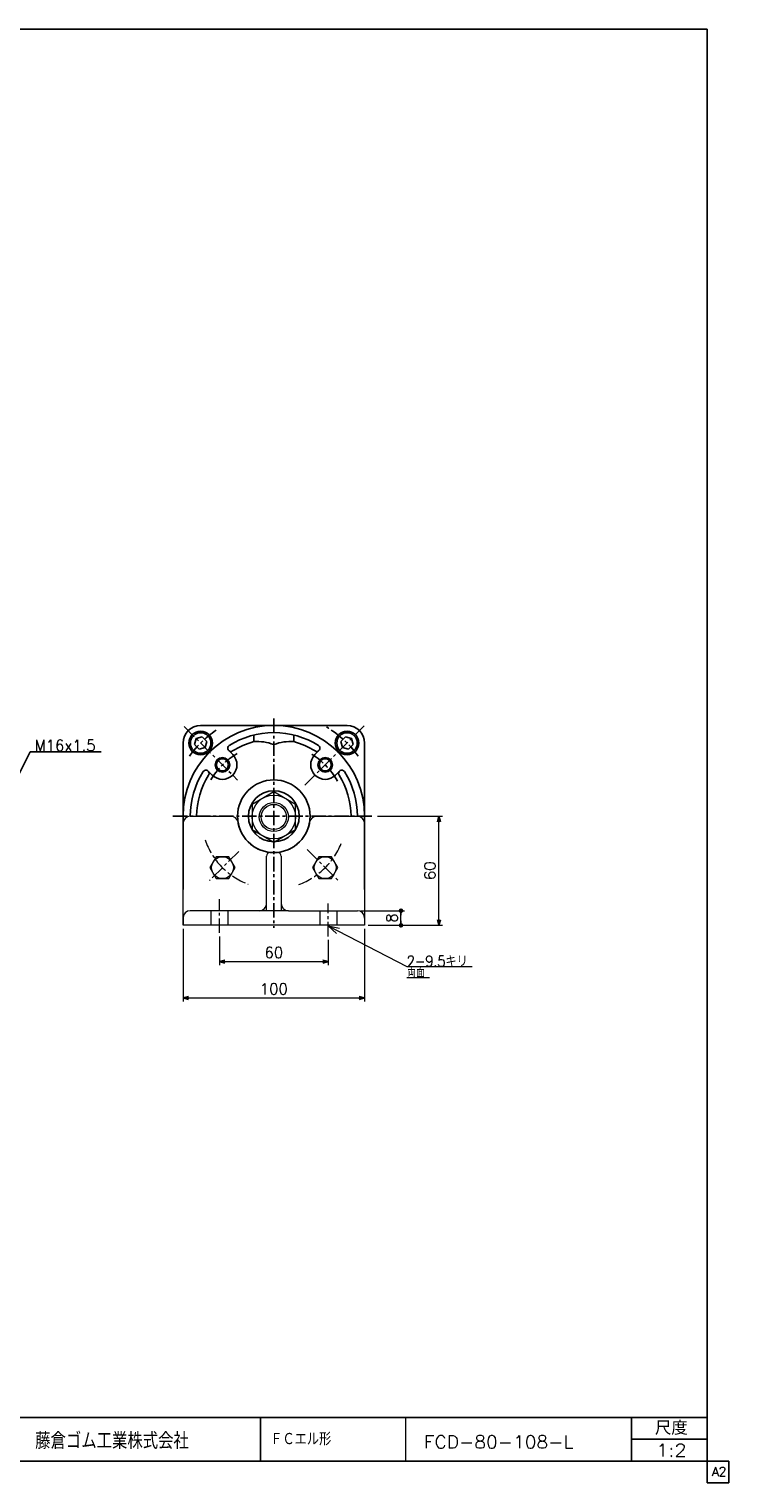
# Model space of a CAD drawing. Header units: millimetres. Extents: x -559 to 559, y -400 to 400.
# Tile 2 of 2: x 174 to 559, y -400 to 400. Entities that reach past the tile are written whole.
import ezdxf
from ezdxf.enums import TextEntityAlignment as Align

# ---------------------------------------------------------------- set-up
doc = ezdxf.new("R2010")
doc.units = ezdxf.units.MM
doc.header["$LTSCALE"] = 0.25
doc.linetypes.add('CENTER', pattern=[50.8, 31.75, -6.35, 6.35, -6.35])
doc.layers.add('ZUWAKU', color=7, linetype='Continuous')
doc.styles.add('dcStyle0', font='txt.shx', dxfattribs={"bigfont": 'bigfont'})
doc.dimstyles.new('DaDimRotatedStyle', dxfattribs={"dimtxt": 6, "dimasz": 3.000002, "dimexe": 2, "dimexo": 1, "dimgap": 2, "dimtad": 3, "dimdsep": 46, "dimtxsty": 'dcStyle0', "dimblk1": 'OPEN30', "dimblk2": 'OPEN30', "dimsah": 1, "dimcen": 0.09, "dimclrd": 4, "dimclre": 4, "dimclrt": 4, "dimadec": 0, "dimazin": 2, "dimtfac": 1, "dimtdec": 4, "dimtmove": 0, "dimatfit": 0, "dimfxl": 1, "dimarcsym": 0})

# ---------------------------------------------------------------- blocks, each defined once
blk = doc.blocks.new('DC_GROUP_Φ80_17')
at = {"color": 4, "linetype": 'Continuous', "lineweight": 25}
for p, q in [((265.68, 9.6), (264.78, 6.25)), ((269.02, 10.5), (265.68, 9.6)), ((271.47, 8.05), (269.02, 10.5)), ((270.58, 4.7), (271.47, 8.05)), ((264.78, 6.25), (267.23, 3.8)), ((267.23, 3.8), (270.58, 4.7))]:
    blk.add_line(p, q, dxfattribs=at)
for radius in [6.5, 5.63]:
    blk.add_circle((268.13, 7.15), radius, dxfattribs=at)
blk = doc.blocks.new('DC_GROUP_Φ80_18')
at = {"color": 4, "linetype": 'Continuous', "lineweight": 25}
for p, q in [((345.38, 8.05), (347.83, 10.5)), ((346.28, 4.7), (345.38, 8.05)), ((347.83, 10.5), (351.18, 9.6)), ((351.18, 9.6), (352.07, 6.25)), ((349.62, 3.8), (346.28, 4.7)), ((352.07, 6.25), (349.62, 3.8))]:
    blk.add_line(p, q, dxfattribs=at)
for radius in [6.5, 5.63]:
    blk.add_circle((348.73, 7.15), radius, dxfattribs=at)
blk = doc.blocks.new('DC_GROUP_Φ80_20')
at = {"color": 4, "linetype": 'Continuous', "lineweight": 13}
for p, q in [((308.43, -19.7), (296.43, -26.63)), ((320.43, -26.63), (308.43, -19.7)), ((296.43, -26.63), (296.43, -40.48)), ((320.43, -40.48), (320.43, -26.63)), ((296.43, -40.48), (308.43, -47.41)), ((308.43, -47.41), (320.43, -40.48))]:
    blk.add_line(p, q, dxfattribs=at)
for radius in [12, 8, 6.92]:
    blk.add_circle((308.43, -33.55), radius, dxfattribs=at)
blk = doc.blocks.new('DC_GROUP_Φ80_27')
at = {"color": 4, "linetype": 'Continuous', "lineweight": 18}
for p, q in [((343.01, -97.66), (338.43, -93.47)), ((338.43, -93.47), (344.49, -94.8)), ((338.43, -93.47), (343.75, -96.23))]:
    blk.add_line(p, q, dxfattribs=at)
blk = doc.blocks.new('DC_GROUP_Φ80_26')
at = {"color": 4, "linetype": 'Continuous', "lineweight": 13}
for p, q in [((338.43, -93.47), (381.67, -115.91)), ((381.67, -115.91), (417.67, -115.91)), ((381.67, -121.91), (394.12, -121.91))]:
    blk.add_line(p, q, dxfattribs=at)
at = {"linetype": 'Continuous'}
blk.add_blockref('DC_GROUP_Φ80_27', (0, 0), dxfattribs=at)
at = {"color": 4, "style": 'dcStyle0'}
for s, width, p, p2 in [('2-9.5キリ', 0.756757, (381.67, -115.91), (415.27, -115.91)), ('両面', 0.691667, (381.67, -121.91), (391.63, -121.91))]:
    blk.add_text(s, height=6, dxfattribs=dict(at, width=width)).set_placement(p, p2, align=Align.FIT)
blk = doc.blocks.new('DC_GROUP_Φ80_30')
at = {"color": 4, "linetype": 'Continuous', "lineweight": 13}
for p, q in [((276.68, -55.44), (273.22, -61.44)), ((283.61, -55.44), (276.68, -55.44)), ((287.08, -61.44), (283.61, -55.44)), ((273.22, -61.44), (276.68, -67.44)), ((283.61, -67.44), (287.08, -61.44)), ((276.68, -67.44), (283.61, -67.44))]:
    blk.add_line(p, q, dxfattribs=at)
blk.add_circle((280.15, -61.44), 6, dxfattribs=at)
blk = doc.blocks.new('DC_GROUP_Φ80_31')
at = {"color": 4, "linetype": 'Continuous', "lineweight": 13}
for p, q in [((333.25, -55.44), (329.79, -61.44)), ((340.18, -55.44), (333.25, -55.44)), ((343.64, -61.44), (340.18, -55.44)), ((329.79, -61.44), (333.25, -67.44)), ((340.18, -67.44), (343.64, -61.44)), ((333.25, -67.44), (340.18, -67.44))]:
    blk.add_line(p, q, dxfattribs=at)
blk.add_circle((336.72, -61.44), 6, dxfattribs=at)
blk = doc.blocks.new('_OPEN30')
at = {"color": 0, "linetype": 'ByBlock', "lineweight": -2}
for p, q in [((-1, 0.267949), (0, 0)), ((0, 0), (-1, -0.267949)), ((0, 0), (-1, 0))]:
    blk.add_line(p, q, dxfattribs=at)
blk = doc.blocks.new('*D43')
at = {"color": 4, "linetype": 'Continuous', "lineweight": 13}
for p, q in [((278.43, -99.35), (278.43, -115.15)), ((338.43, -101.24), (338.43, -115.15)), ((278.43, -113.15), (338.43, -113.15))]:
    blk.add_line(p, q, dxfattribs=at)
at = {"color": 4, "xscale": 3.000002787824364, "yscale": 2.999989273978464}
for p, rotation in [((278.43, -113.15), 180), ((338.43, -113.15), 360)]:
    blk.add_blockref('_OPEN30', p, dxfattribs=dict(at, rotation=rotation))
at = {"color": 4, "insert": (308.43, -111.15), "char_height": 6, "width": 18.75, "attachment_point": 8, "style": 'dcStyle0'}
blk.add_mtext('\\T1.00;60', dxfattribs=at)
blk = doc.blocks.new('*D44')
at = {"color": 4, "linetype": 'Continuous', "lineweight": 13}
for p, q in [((258.43, -95.15), (258.43, -135.15)), ((358.43, -95.15), (358.43, -135.15)), ((258.43, -133.15), (358.43, -133.15))]:
    blk.add_line(p, q, dxfattribs=at)
at = {"color": 4, "xscale": 3.000002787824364, "yscale": 2.999989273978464}
for p, rotation in [((258.43, -133.15), 180), ((358.43, -133.15), 360)]:
    blk.add_blockref('_OPEN30', p, dxfattribs=dict(at, rotation=rotation))
at = {"color": 4, "insert": (308.43, -131.15), "char_height": 6, "width": 24.375, "attachment_point": 8, "style": 'dcStyle0'}
blk.add_mtext('\\T1.00;100', dxfattribs=at)
blk = doc.blocks.new('_DOT')
at = {"color": 0, "linetype": 'ByBlock', "lineweight": -2}
blk.add_line((-0.5, 0), (-1, 0), dxfattribs=at)
at = {"color": 0, "linetype": 'ByBlock', "const_width": 0.5}
blk.add_lwpolyline([(-0.25, 0, 1), (0.25, 0, 1)], format="xyb", close=True, dxfattribs=at)
blk = doc.blocks.new('*D45')
at = {"color": 4, "linetype": 'Continuous', "lineweight": 13}
for p, q in [((356.43, -85.15), (380.43, -85.15)), ((378.43, -93.15), (378.43, -85.15)), ((360.43, -93.15), (380.43, -93.15))]:
    blk.add_line(p, q, dxfattribs=at)
at = {"color": 4, "xscale": 2.5, "yscale": 2.5}
for p, rotation in [((378.43, -85.15), 90), ((378.43, -93.15), 270)]:
    blk.add_blockref('_DOT', p, dxfattribs=dict(at, rotation=rotation))
at = {"color": 4, "insert": (376.43, -89.15), "char_height": 6, "width": 13.125, "attachment_point": 8, "rotation": 90, "style": 'dcStyle0'}
blk.add_mtext('\\T1.00;8', dxfattribs=at)
blk = doc.blocks.new('*D46')
at = {"color": 4, "linetype": 'Continuous', "lineweight": 13}
for p, q in [((365.53, -33.15), (401.35, -33.15)), ((399.35, -93.15), (399.35, -33.15)), ((360.43, -93.15), (401.35, -93.15))]:
    blk.add_line(p, q, dxfattribs=at)
at = {"color": 4, "xscale": 3.000002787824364, "yscale": 2.999989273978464}
for p, rotation in [((399.35, -33.15), 90), ((399.35, -93.15), 270)]:
    blk.add_blockref('_OPEN30', p, dxfattribs=dict(at, rotation=rotation))
at = {"color": 4, "insert": (397.35, -63.15), "char_height": 6, "width": 18.75, "attachment_point": 8, "rotation": 90, "style": 'dcStyle0'}
blk.add_mtext('\\T1.00;60', dxfattribs=at)

msp = doc.modelspace()

# ---------------------------------------------------------------- linework, layer by layer
at = {"color": 4, "linetype": 'CENTER', "lineweight": 25}
for p, q in [((259.038, 16.238), (288.487, -13.211)), ((308.427, 20.661), (308.427, -94.641)), ((325.55, -16.028), (358.866, 17.288)), ((252.882, -33.151), (363.532, -33.151))]:
    msp.add_line(p, q, dxfattribs=at)
at = {"color": 4, "linetype": 'Continuous', "lineweight": 25}
for p, q in [((308.427, 16.849), (268.127, 16.849)), ((308.427, 16.849), (348.727, 16.849)), ((297.427, 11.514), (297.427, 7.901)), ((319.427, 11.514), (319.427, 7.901)), ((162.385, -21.581), (174.281, 2.211)), ((174.281, 2.211), (213.295, 2.211)), ((258.427, -33.151), (258.427, 7.149)), ((285.8, 0.79), (283.563, 3.026)), ((331.054, 0.79), (333.291, 3.026)), ((358.427, -33.151), (358.427, 7.149)), ((274.486, -10.524), (272.25, -8.287)), ((342.368, -10.524), (344.604, -8.287)), ((258.427, -33.151), (258.427, -73.451)), ((358.427, -33.151), (358.427, -73.451))]:
    msp.add_line(p, q, dxfattribs=at)
at = {"color": 4, "linetype": 'Continuous', "lineweight": 13}
for p, q in [((258.427, -93.151), (258.427, -37.151)), ((262.427, -33.151), (284.763, -33.151)), ((332.091, -33.151), (354.427, -33.151)), ((358.427, -37.151), (358.427, -93.151)), ((304.427, -85.151), (304.427, -55.151)), ((306.427, -53.151), (310.427, -53.151)), ((312.427, -55.151), (312.427, -85.151)), ((316.427, -85.151), (262.427, -85.151)), ((316.427, -85.151), (354.427, -85.151)), ((258.427, -89.151), (258.427, -93.151)), ((358.427, -93.151), (258.427, -93.151)), ((358.427, -89.151), (358.427, -93.151))]:
    msp.add_line(p, q, dxfattribs=at)
at = {"color": 4, "linetype": 'CENTER', "lineweight": 13}
for p, q in [((289.097, -52.481), (273.072, -68.506)), ((326.795, -51.519), (343.782, -68.506)), ((278.427, -97.347), (278.427, -78.844)), ((273.677, -85.151), (273.677, -93.151)), ((283.177, -85.151), (283.177, -93.151)), ((333.677, -85.151), (333.677, -93.151)), ((338.427, -99.244), (338.427, -81.216)), ((343.177, -85.151), (343.177, -93.151))]:
    msp.add_line(p, q, dxfattribs=at)
at = {"color": 4, "linetype": 'Continuous', "lineweight": 25}
for centre, radius in [((280.143, -4.867), 4), ((280.143, -4.867), 3.3), ((336.711, -4.867), 4), ((336.711, -4.867), 3.3), ((308.427, -33.151), 20), ((308.427, -33.151), 14)]:
    msp.add_circle(centre, radius, dxfattribs=at)
for centre, radius, start, end in [((268.127, 7.149), 9.7, 90, 180), ((308.427, -33.151), 50, 90, 180), ((308.427, -33.151), 50, 0, 90), ((348.727, 7.149), 9.7, 0, 90), ((308.427, -33.151), 46, 90, 122.271056), ((308.427, -33.151), 46, 57.728944, 90), ((280.143, -4.867), 8, 225, 45), ((284.801, 4.264), 1.75, 122.271056, 302.271056), ((308.427, -33.151), 42.5, 105.000266, 122.271056), ((299.311, -17.028), 25, 68.949298, 94.322715), ((317.543, -17.028), 25, 85.677285, 111.050702), ((308.427, -33.151), 42.5, 57.728944, 74.999734), ((336.711, -4.867), 8, 135, 315), ((332.053, 4.264), 1.75, 237.728944, 57.728944), ((271.012, -9.525), 1.75, 327.728944, 147.728944), ((345.842, -9.525), 1.75, 32.271056, 212.271056), ((308.427, -33.151), 46, 147.728944, 180), ((308.427, -33.151), 42.5, 147.728944, 180), ((308.427, -33.151), 42.5, 0, 32.271056), ((308.427, -33.151), 46, 0, 32.271056)]:
    msp.add_arc(centre, radius, start, end, dxfattribs=at)
at = {"color": 4, "linetype": 'CENTER', "lineweight": 25}
for radius, start, end in [(57, 35.56203, 61.305586), (57, 123.824023, 146.074865), (40, 120.403409, 150.437281), (40, 28.876834, 60.257201)]:
    msp.add_arc((308.427, -33.151), radius, start, end, dxfattribs=at)
at = {"color": 4, "linetype": 'Continuous', "lineweight": 13}
for centre, radius, start, end in [((262.427, -37.151), 4, 90, 180), ((284.763, -37.151), 4, 9.594068, 90), ((308.427, -33.151), 20, 189.594068, 350.405932), ((332.091, -37.151), 4, 90, 170.405932), ((354.427, -37.151), 4, 0, 90), ((306.427, -55.151), 2, 90, 180), ((310.427, -55.151), 2, 0, 90), ((262.427, -89.151), 4, 90, 180), ((300.427, -81.151), 4, 270, 0), ((316.427, -81.151), 4, 180, 270), ((354.427, -89.151), 4, 0, 90)]:
    msp.add_arc(centre, radius, start, end, dxfattribs=at)
at = {"color": 4, "linetype": 'CENTER', "lineweight": 13}
for start, end in [(198.881319, 249.173021), (290.146414, 339.499022)]:
    msp.add_arc((308.427, -33.151), 40, start, end, dxfattribs=at)
at = {"layer": 'ZUWAKU', "color": 5, "linetype": 'Continuous', "lineweight": 25}
for p, q in [((547, 400), (-559, 400)), ((547, -400), (547, 400)), ((559, -388), (-559, -388)), ((559, -400), (559, -388)), ((559, -400), (547, -400))]:
    msp.add_line(p, q, dxfattribs=at)
at = {"layer": 'ZUWAKU', "color": 4, "linetype": 'Continuous', "lineweight": 25}
for p, q in [((165, -364), (547, -364)), ((301, -364), (301, -388)), ((505.27, -388), (505.27, -364)), ((505.27, -376), (547, -376))]:
    msp.add_line(p, q, dxfattribs=at)
at = {"layer": 'ZUWAKU', "color": 4, "linetype": 'Continuous', "lineweight": 13}
msp.add_line((381, -364), (381, -388), dxfattribs=at)

# ---------------------------------------------------------------- block references
at = {"linetype": 'Continuous'}
for name in ['DC_GROUP_Φ80_17', 'DC_GROUP_Φ80_18', 'DC_GROUP_Φ80_20', 'DC_GROUP_Φ80_30', 'DC_GROUP_Φ80_31', 'DC_GROUP_Φ80_26']:
    msp.add_blockref(name, (0, 0), dxfattribs=at)

# ---------------------------------------------------------------- texts
at = {"color": 4, "style": 'dcStyle0'}
for s, height, width, p, p2 in [('M16x1.5', 6, 0.8, (176.681, 2.811), (210.281, 2.811)), ('ＦＣエル形', 7, 0.8, (306.435, -379.336), (340.035, -379.336)), ('FCD-80-108-L', 7, 0.98, (391.035, -380.947), (473.355, -380.947)), ('1:2', 7, 0.8, (518.908, -385.531), (535.708, -385.531))]:
    msp.add_text(s, height=height, dxfattribs=dict(at, width=width)).set_placement(p, p2, align=Align.FIT)
at = {"layer": 'ZUWAKU', "color": 4, "style": 'dcStyle0'}
for s, height, width, p, p2 in [('尺度', 7.6, 0.991667, (518.23, -373.56), (536.318, -373.56)), ('藤倉ゴム工業株式会社', 9, 0.783333, (177.025, -381.315), (261.625, -381.315))]:
    msp.add_text(s, height=height, dxfattribs=dict(at, width=width)).set_placement(p, p2, align=Align.FIT)
at = {"layer": 'ZUWAKU', "color": 7, "style": 'dcStyle0', "width": 0.8}
msp.add_text('A2', height=5, dxfattribs=at).set_placement((549.615, -396.25), (557.615, -396.25), align=Align.FIT)

# ---------------------------------------------------------------- dimensions: what is measured, and where the dimension line sits
at = {"linetype": 'Continuous', "lineweight": 13}
for base, p2, override, picture, middle in [((399.351, -33.151), (364.532, -33.151), {"dimtxt": 6, "dimasz": 3.000002, "dimexe": 2, "dimexo": 1, "dimgap": 2, "dimtad": 3, "dimtih": 0, "dimtoh": 0, "dimdec": 2, "dimzin": 8, "dimtxsty": 'dcStyle0', "dimblk1": 'OPEN30', "dimblk2": 'OPEN30', "dimsah": 1, "dimclrd": 4, "dimclre": 4, "dimclrt": 4, "dimazin": 2, "dimtofl": 1, "dimatfit": 0, "dimtolj": 0, "dimtzin": 8}, '*D46', (399.351, -63.151)), ((378.427, -85.151), (355.427, -85.151), {"dimtxt": 6, "dimasz": 2.5, "dimexe": 2, "dimexo": 1, "dimgap": 2, "dimtad": 3, "dimtih": 0, "dimtoh": 0, "dimdec": 2, "dimzin": 8, "dimtxsty": 'dcStyle0', "dimblk1": 'DOT', "dimblk2": 'DOT', "dimsah": 1, "dimclrd": 4, "dimclre": 4, "dimclrt": 4, "dimazin": 2, "dimtofl": 1, "dimatfit": 0, "dimtolj": 0, "dimtzin": 8}, '*D45', (378.427, -89.151))]:
    dim = msp.add_linear_dim(base=base, p1=(359.427, -93.151), p2=p2, angle=90, dimstyle='DaDimRotatedStyle', override=override, dxfattribs=at)
    dim.commit()
    dim.dimension.update_dxf_attribs({"geometry": picture, "text_midpoint": middle})
for base, p1, p2, picture, middle in [((358.427, -133.151), (258.427, -94.151), (358.427, -94.151), '*D44', (308.427, -133.151)), ((338.427, -113.151), (278.427, -98.347), (338.427, -100.244), '*D43', (308.427, -113.151))]:
    dim = msp.add_linear_dim(base=base, p1=p1, p2=p2, dimstyle='DaDimRotatedStyle', override={"dimtxt": 6, "dimasz": 3.000002, "dimexe": 2, "dimexo": 1, "dimgap": 2, "dimtad": 3, "dimtih": 0, "dimtoh": 0, "dimdec": 2, "dimzin": 8, "dimtxsty": 'dcStyle0', "dimblk1": 'OPEN30', "dimblk2": 'OPEN30', "dimsah": 1, "dimclrd": 4, "dimclre": 4, "dimclrt": 4, "dimazin": 2, "dimtofl": 1, "dimatfit": 0, "dimtolj": 0, "dimtzin": 8}, dxfattribs=at)
    dim.commit()
    dim.dimension.update_dxf_attribs({"geometry": picture, "text_midpoint": middle})

doc.saveas('drawing.dxf')
